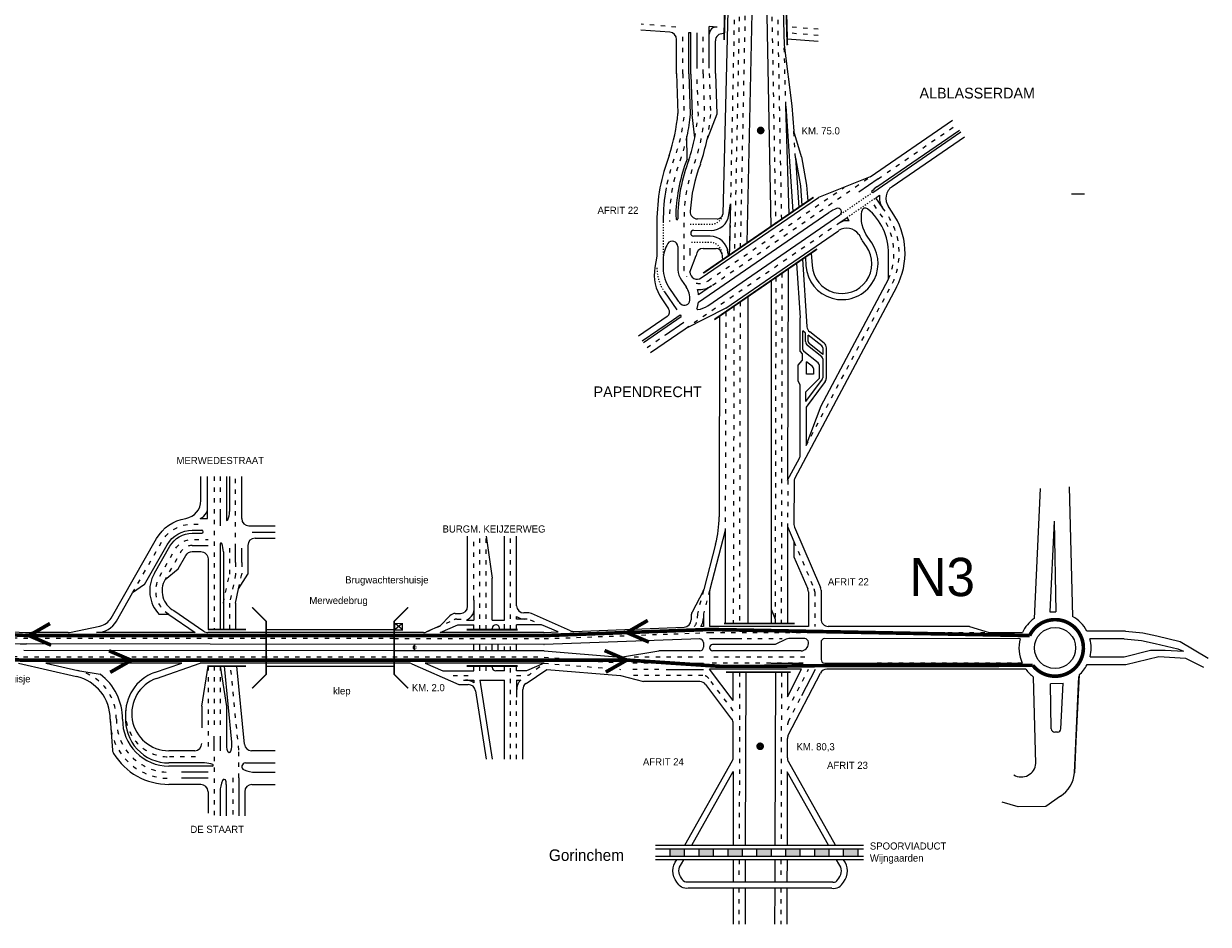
# Model space of a CAD drawing. Header units: metres. Extents: x 534 to 3705, y -2348 to -1466.
# Tile 6 of 7: x 3377 to 3705, y -2028 to -1779. Entities that reach past the tile are written whole.
import ezdxf

# ---------------------------------------------------------------- set-up
doc = ezdxf.new("R2010")
doc.units = ezdxf.units.M
doc.linetypes.add('ACAD_ISO03W100', pattern=[30, 12, -18])
doc.linetypes.add('DASHED2', pattern=[0.375, 0.25, -0.125])
for name, color, linetype, lineweight in [('Deelstreep 1-1', 8, 'DASHED2', 0), ('deelstrepen', 8, 'ACAD_ISO03W100', 0), ('Kader', 7, 'Continuous', 0), ('Kunstwerk', 7, 'Continuous', 0), ('RW-MARK', 7, 'Continuous', 0), ('Spoorweg solid', 7, 'Continuous', 0), ('Strooi WEL', 90, 'Continuous', 0), ('Text', 7, 'Continuous', 0)]:
    doc.layers.add(name, color=color, linetype=linetype, lineweight=lineweight)

msp = doc.modelspace()

# ---------------------------------------------------------------- hatches: boundary and pattern name
at = {"layer": 'Spoorweg solid'}
h = msp.add_hatch(color=256, dxfattribs=at)
h.paths.add_polyline_path([(3559.88, -2007.55), (3555.88, -2007.55), (3555.88, -2009.55), (3559.88, -2009.55)])
h.paths.add_polyline_path([(3567.88, -2009.55), (3567.88, -2007.55), (3563.88, -2007.55), (3563.88, -2009.55)])
h.paths.add_polyline_path([(3571.88, -2007.55), (3571.88, -2009.55), (3575.88, -2009.55), (3575.88, -2007.55)])
h.paths.add_polyline_path([(3579.88, -2007.55), (3579.88, -2009.55), (3583.88, -2009.55), (3583.88, -2007.55)])
h.paths.add_polyline_path([(3587.88, -2007.55), (3587.88, -2009.55), (3591.88, -2009.55), (3591.88, -2007.55)])
h.paths.add_polyline_path([(3599.88, -2009.55), (3599.88, -2007.55), (3595.88, -2007.55), (3595.88, -2009.55)])
h.paths.add_polyline_path([(3603.88, -2007.55), (3603.88, -2009.55), (3607.88, -2009.55), (3607.88, -2007.55)])

# ---------------------------------------------------------------- linework, layer by layer
at = {"layer": 'Deelstreep 1-1', "linetype": 'ACAD_ISO03W100', "ltscale": 0.025}
for p, q in [((3612.07, -1825.69), (3602.98, -1831.94)), ((3604.94, -1832.64), (3612.88, -1827.18)), ((3554.03, -1833.81), (3554.03, -1844.21))]:
    msp.add_line(p, q, dxfattribs=at)
at = {"layer": 'Deelstreep 1-1', "linetype": 'ACAD_ISO03W100', "ltscale": 0.025, "flags": 128}
for points in [[(3561.49, -1834.55), (3567.27, -1834.55, 0.373797), (3570.53, -1831.71)], [(3570.28, -1842.56, 0.388632), (3566.99, -1839.55), (3561.46, -1839.55)]]:
    msp.add_lwpolyline(points, format="xyb", dxfattribs=at)
at = {"layer": 'Deelstreep 1-1', "linetype": 'ACAD_ISO03W100', "ltscale": 0.025}
msp.add_arc((3564, -1846.64), 11.7, 180, 214.5099, dxfattribs=at)
at = {"layer": 'deelstrepen', "linetype": 'ACAD_ISO03W100', "ltscale": 0.1}
for p, q in [((3575.26, -1768.06), (3573.75, -1842.13)), ((3575.45, -1840.97), (3576.95, -1768.06)), ((3583.97, -1768.06), (3585.15, -1834.29)), ((3586.84, -1833.13), (3585.65, -1768.06)), ((3573.81, -1771.88), (3572.36, -1843.09)), ((3557.52, -1779.91), (3547.96, -1779.11)), ((3596.95, -1780.54), (3588.25, -1779.81)), ((3559.43, -1792.84), (3559.43, -1781.4)), ((3565.08, -1792.84), (3565.08, -1781.49)), ((3596.95, -1782.24), (3588.3, -1781.52)), ((3588, -1801.84), (3587.54, -1784.95)), ((3566.78, -1792.79), (3567.15, -1804.09)), ((3590.67, -1816.15), (3590.17, -1808.79)), ((3567.67, -1851.41), (3611.3, -1821.41)), ((3566.46, -1850.17), (3604.18, -1824.25)), ((3585.22, -1849.23), (3585.01, -1945.11)), ((3586.91, -1848.07), (3586.71, -1945.11)), ((3575.32, -1856.04), (3575.12, -1945.11)), ((3571.35, -1858.77), (3571.21, -1919.39)), ((3573.62, -1857.2), (3573.43, -1945.11)), ((3549.56, -1868.66), (3554.67, -1865.15)), ((3429.68, -1904.43), (3429.68, -1946.76)), ((3431.38, -1904.43), (3431.38, -1914.07)), ((3435.62, -1924.21), (3435.62, -1904.43)), ((3501.58, -1938.67), (3501.58, -1920.92)), ((3503.27, -1946.81), (3503.27, -1920.92)), ((3504.97, -1946.81), (3504.97, -1920.92)), ((3511.75, -1946.81), (3511.75, -1920.92)), ((3433.92, -1924.21), (3433.92, -1931.48)), ((3435.62, -1928.21), (3435.62, -1931.48)), ((3437.31, -1928.21), (3437.31, -1931.48)), ((3432.23, -1939.48), (3433.92, -1931.48)), ((3435.62, -1931.48), (3433.92, -1939.48)), ((3436.45, -1935.48), (3437.31, -1931.48)), ((3566.88, -1935.91), (3565.17, -1942.44)), ((3433.92, -1939.48), (3433.92, -1946.76)), ((3488.49, -1947.44), (3496.11, -1944.07)), ((3496.92, -1943.9), (3498.12, -1943.9)), ((3517.21, -1944.06), (3519.39, -1945.03)), ((3504.97, -1952.65), (3504.97, -1950.91)), ((3510.06, -1952.65), (3510.06, -1950.91)), ((3511.75, -1952.66), (3511.75, -1950.91)), ((3577.27, -1949.31), (3587, -1949.31)), ((3521.04, -1954.39), (3542.25, -1956.12)), ((3565.16, -1954.39), (3544.25, -1954.39)), ((3427.99, -1956.94), (3427.99, -1980.34)), ((3431.38, -1956.94), (3431.38, -1974.34)), ((3436.51, -1980.17), (3434.23, -1956.94)), ((3504.97, -1958.25), (3504.97, -1956.89)), ((3511.75, -1982.66), (3511.75, -1956.89)), ((3521.04, -1956.09), (3542.25, -1957.82)), ((3552.86, -1956.09), (3544.25, -1956.09)), ((3552.86, -1957.81), (3544.25, -1957.81)), ((3592.8, -1956.09), (3566.86, -1956.09)), ((3588.44, -1969.05), (3594.27, -1957.79)), ((3495.84, -1959.51), (3501.58, -1959.51)), ((3565.04, -1959.51), (3544.25, -1959.51)), ((3573.44, -1969.28), (3566.63, -1960.3)), ((3575.2, -1958.58), (3575.07, -2006.55)), ((3586.78, -1958.58), (3586.65, -2006.55)), ((3513.45, -1982.66), (3513.45, -1965.87)), ((3588.68, -1972.29), (3592.43, -1965.05)), ((3436.51, -1987.84), (3436.51, -1980.17)), ((3424.51, -1982.04), (3417.15, -1982.04)), ((3434.82, -1987.84), (3434.82, -1998.39)), ((3575.02, -2010.55), (3575.01, -2016.76)), ((3586.61, -2010.55), (3586.6, -2016.76)), ((3575, -2018.43), (3574.98, -2028.43)), ((3586.59, -2018.43), (3586.57, -2028.43))]:
    msp.add_line(p, q, dxfattribs=at)
at = {"layer": 'deelstrepen', "linetype": 'ACAD_ISO03W100', "ltscale": 0.1, "flags": 128}
for points in [[(3559.43, -1792.84), (3559.8, -1804, -0.054066), (3557.4, -1815.41, 0.046747), (3554.85, -1824.45)], [(3565.08, -1792.84), (3565.45, -1804.15, -0.057357), (3562.77, -1817.21, 0.094673), (3559.78, -1833.69), (3559.78, -1838.84), (3559.75, -1846.24), (3559.75, -1847.05, 0.126781), (3560.49, -1849.07)], [(3560.58, -1810.09, -0.027372), (3559.01, -1815.98, 0.093929), (3555.73, -1833.8)], [(3593.58, -1895.85), (3617.71, -1850.48, 0.265246), (3615.79, -1831.39), (3614.76, -1829.91)], [(3616.39, -1849.77, 0.271904), (3614.37, -1832.01), (3611.64, -1828.04)], [(3407.08, -1936.62), (3415.21, -1922.44, -0.268837), (3423.63, -1917.56), (3425.82, -1917.56)], [(3417.09, -1942.66, -0.393623), (3414.61, -1932.04), (3418.9, -1924.55, -0.268837), (3423.63, -1921.81), (3427.99, -1921.81)], [(3423.63, -1923.51, 0.268837), (3420.37, -1925.4), (3416.08, -1932.89)], [(3444.09, -1949.31), (3378.4, -1949.31, -0.114291), (3352.02, -1943.2)], [(3444.09, -1954.39), (3376.21, -1954.39, -0.11557), (3349.56, -1948.15)], [(3513.45, -1959.55), (3515.96, -1959.55, 0.168762), (3517.2, -1959.12), (3521.04, -1956.09)]]:
    msp.add_lwpolyline(points, format="xyb", dxfattribs=at)
for points in [[(3562.79, -1810.55), (3563.76, -1804.2), (3563.39, -1792.9)], [(3567.15, -1804.09), (3566.16, -1811)], [(3613.53, -1821.94), (3635.12, -1807.09)], [(3560.1, -1863.47), (3566.91, -1858.79), (3602.35, -1834.42)], [(3479.52, -1949.31), (3467.76, -1949.31), (3442.4, -1949.31)], [(3519.35, -1954.39), (3467.76, -1954.39), (3442.4, -1954.39)], [(3593.25, -1954.39), (3566.86, -1954.39)], [(3429.68, -1956.94), (3429.68, -1974.34)], [(3653.46, -1956.09), (3612.5, -1956.09)], [(3429.68, -1982.04), (3429.68, -1998.39)]]:
    msp.add_lwpolyline(points, dxfattribs=at)
at = {"layer": 'deelstrepen', "linetype": 'ACAD_ISO03W100', "ltscale": 0.1}
for points in [[(3588.5, -1905.42), (3588.49, -1918.29)], [(3479.52, -1949.31), (3521.04, -1949.31), (3566.86, -1947.61), (3653.5, -1947.61)]]:
    msp.add_lwpolyline(points, dxfattribs=at)
for points in [[(3590.24, -1922.36), (3595.83, -1935.54, -0.10082), (3595.99, -1936.32), (3595.98, -1945.91)], [(3565.19, -1935.91), (3563.48, -1942.44), (3563.47, -1943.62, -0.15414), (3562.74, -1945.91)], [(3391.98, -1958.15, -0.351626), (3402.6, -1971.62, 0.416706), (3417.15, -1986.29)]]:
    msp.add_lwpolyline(points, format="xyb", dxfattribs=at)
for centre, radius, start, end in [((3564.03, -1846.63), 4.3, 258.6849, 304.5099), ((3496.92, -1945.9), 2, 90, 113.8704), ((3565.04, -1961.51), 2, 37.1511, 90), ((3417.15, -1970.04), 12, 175.9381, 270), ((3417.15, -1971.74), 16.25, 179.5129, 270), ((3590.46, -1973.21), 2, 152.6347, 179.7665)]:
    msp.add_arc(centre, radius, start, end, dxfattribs=at)
at = {"layer": 'Kader', "color": 253}
msp.add_line((3667.12, -1826.14), (3670.65, -1826.14), dxfattribs=at)
at = {"layer": 'Kunstwerk'}
for p, q in [((3444.09, -1946.76), (3479.52, -1946.76)), ((3444.09, -1956.94), (3479.52, -1956.94))]:
    msp.add_line(p, q, dxfattribs=at)
for points, const_width in [([(3571.21, -1770.71), (3570.89, -1783.47)], 0.5), ([(3588.07, -1772.99), (3588.39, -1784.93)], 0.5), ([(3565.1, -1848.08), (3595.67, -1827.06)], 0.5), ([(3568.19, -1860.94), (3596.64, -1841.38)], 0.5), ([(3440.22, -1963.06), (3444.09, -1959.2), (3444.09, -1944.5), (3440.22, -1940.63)], 0.4), ([(3483.39, -1940.63), (3479.52, -1944.5), (3479.52, -1959.2), (3483.39, -1963.06)], 0.4), ([(3590.46, -1945.11), (3570.91, -1945.11)], 0.5), ([(3427.99, -1946.76), (3438.46, -1946.76)], 0.5), ([(3499.58, -1946.81), (3513.75, -1946.81)], 0.5), ([(3438.46, -1956.94), (3427.84, -1956.94)], 0.5), ([(3499.58, -1956.89), (3513.75, -1956.89)], 0.5), ([(3589.29, -1958.58), (3571.43, -1958.58)], 0.5), ([(3551.88, -2010.55), (3609.53, -2010.55)], 0.4)]:
    msp.add_lwpolyline(points, dxfattribs=dict(at, const_width=const_width))
msp.add_lwpolyline([(3551.88, -2006.55, 0.4, 0.4, 0), (3609.53, -2006.55, 0.4, 0.4, 0)], format="xyseb", dxfattribs=at)
at = {"layer": 'RW-MARK'}
for p, q in [((3572.12, -1768.06), (3570.53, -1831.71)), ((3555.87, -1781.33), (3547.84, -1780.8)), ((3568.94, -1779.9), (3566.78, -1779.71)), ((3566.78, -1791.32), (3566.78, -1779.71)), ((3557.73, -1792.84), (3557.73, -1783.32)), ((3561.13, -1792.84), (3561.13, -1781.43)), ((3561.13, -1781.43), (3561.69, -1781.44)), ((3561.69, -1792.95), (3561.69, -1781.44)), ((3563.39, -1791.43), (3563.39, -1781.5)), ((3568.47, -1792.73), (3568.47, -1783.73)), ((3570.93, -1781.76), (3570.64, -1781.74)), ((3596.95, -1783.95), (3588.34, -1783.22)), ((3557.73, -1792.77), (3558.12, -1803.89)), ((3561.69, -1792.95), (3562.06, -1804.26)), ((3568.47, -1792.73), (3568.84, -1804.04)), ((3568.84, -1804.04), (3566.16, -1811)), ((3562.79, -1810.55), (3562.06, -1804.26)), ((3560.62, -1816.51), (3560.58, -1810.09)), ((3612.07, -1825.69), (3636.44, -1808.93)), ((3613.22, -1824.21), (3636.11, -1808.47)), ((3617.42, -1824.06), (3637.43, -1810.31)), ((3611.3, -1821.41), (3597.04, -1827.09)), ((3613.53, -1821.94), (3608.16, -1825.63)), ((3564.58, -1849.41), (3597.04, -1827.09)), ((3612.88, -1827.18), (3613.91, -1826.47)), ((3572.22, -1831.94), (3572.65, -1828.85)), ((3572.65, -1828.85), (3572.28, -1843.14)), ((3614.76, -1829.91), (3612.88, -1827.18)), ((3617.45, -1831.17), (3616.39, -1829.63)), ((3568.95, -1833.08), (3563.51, -1833.04)), ((3566.35, -1857.12), (3602.98, -1831.94)), ((3602.35, -1834.42), (3604.94, -1832.64)), ((3605.57, -1833.56), (3604.94, -1832.64)), ((3552.3, -1833.8), (3552.3, -1843.36)), ((3562.44, -1836.21), (3567.27, -1836.25)), ((3571.35, -1857.8), (3602.61, -1836.31)), ((3566.99, -1837.85), (3562.44, -1837.81)), ((3608.16, -1837.33), (3608.47, -1837.78)), ((3552.3, -1843.36), (3551.74, -1846.52)), ((3558.05, -1840.7), (3558.05, -1847.18)), ((3561.44, -1847.76), (3563.14, -1843.21)), ((3565.14, -1841.21), (3568.68, -1841.25)), ((3570.28, -1842.56), (3570.44, -1844.41)), ((3571.97, -1842.41), (3572.05, -1843.3)), ((3616.39, -1849.77), (3616.44, -1842.7)), ((3554.03, -1844.21), (3554.03, -1846.68)), ((3559.08, -1850.03), (3560.36, -1851.89)), ((3588.61, -1846.9), (3588.49, -1905.43)), ((3597.77, -1884.79), (3616.39, -1849.77)), ((3554.36, -1853.27), (3557.76, -1858.22)), ((3555.77, -1852.31), (3558.01, -1855.57)), ((3567.43, -1851.58), (3563.83, -1854.05)), ((3583.95, -1850.1), (3583.95, -1945.11)), ((3618.65, -1851.91), (3590.49, -1904.87)), ((3553.62, -1855.19), (3555.51, -1857.95)), ((3577.45, -1854.57), (3577.45, -1945.11)), ((3558.72, -1859.62), (3559.04, -1860.08)), ((3571.35, -1857.8), (3560.1, -1863.47)), ((3547.2, -1865.48), (3555.13, -1860.03)), ((3548.6, -1867.26), (3559.04, -1860.08)), ((3554.67, -1865.15), (3559.78, -1861.63)), ((3569.65, -1859.94), (3569.52, -1915.56)), ((3591.97, -1869.8), (3591.97, -1860.47)), ((3550.49, -1870.08), (3560.1, -1863.47)), ((3592.68, -1869.19), (3592.68, -1864.07)), ((3593.45, -1864.68), (3592.68, -1864.07)), ((3593.45, -1867.01), (3593.45, -1864.68)), ((3597.95, -1868.23), (3594.16, -1865.24)), ((3594.16, -1867.01), (3594.16, -1865.24)), ((3596.92, -1872.94), (3592.95, -1869.75)), ((3597.95, -1871.24), (3593.99, -1868.12)), ((3598.21, -1870.56), (3594.43, -1867.57)), ((3598.21, -1868.79), (3598.21, -1870.56)), ((3599.2, -1868.79), (3599.2, -1877.05)), ((3591.39, -1873.57), (3592.51, -1872.3)), ((3591.97, -1869.8), (3592.51, -1870.41)), ((3592.51, -1870.41), (3592.51, -1872.3)), ((3593.67, -1876.08), (3593.67, -1872.62)), ((3595.37, -1873.97), (3593.67, -1872.62)), ((3598.21, -1871.8), (3598.21, -1877.05)), ((3591.39, -1877.9), (3591.39, -1873.57)), ((3595.64, -1876.08), (3593.67, -1876.08)), ((3595.64, -1874.52), (3595.64, -1876.08)), ((3597.19, -1873.5), (3597.19, -1877.27)), ((3591.98, -1879.06), (3591.39, -1877.9)), ((3591.98, -1898.36), (3591.98, -1879.06)), ((3597.19, -1877.27), (3593.45, -1881.05)), ((3598.08, -1877.47), (3593.45, -1883.63)), ((3598.87, -1878.06), (3593.58, -1885.21)), ((3598.87, -1878.06), (3594.09, -1884.52)), ((3593.45, -1881.05), (3593.45, -1883.63)), ((3593.58, -1895.85), (3597.77, -1884.79)), ((3593.58, -1885.21), (3593.58, -1895.85)), ((3588.49, -1905.43), (3591.75, -1899.3)), ((3427.86, -1915.99), (3427.86, -1904.43)), ((3433.07, -1904.43), (3433.07, -1916.35)), ((3433.92, -1904.43), (3433.92, -1914.11)), ((3437.31, -1916.07), (3437.31, -1904.43)), ((3590.25, -1905.8), (3590.24, -1917.66)), ((3658.4, -1907.72), (3656.73, -1943.75)), ((3666.41, -1907.24), (3667.41, -1943.15)), ((3431.38, -1914.07), (3431.38, -1918.07)), ((3425.82, -1915.99), (3427.86, -1915.99)), ((3439.31, -1918.07), (3446.57, -1918.07)), ((3588.49, -1918.29), (3588.46, -1945.11)), ((3588.49, -1918.29), (3590.24, -1922.36)), ((3590.41, -1918.46), (3597.58, -1935.1)), ((3662.28, -1916.76), (3661.12, -1941.89)), ((3662.28, -1916.76), (3662.75, -1941.89)), ((3440.19, -1919.82), (3446.57, -1919.82)), ((3441.01, -1921.47), (3446.57, -1921.47)), ((3499.88, -1940.34), (3499.88, -1920.92)), ((3504.97, -1920.92), (3506.67, -1932.54)), ((3510.06, -1944.16), (3510.06, -1920.92)), ((3513.45, -1940.2), (3513.45, -1920.92)), ((3571.21, -1919.39), (3566.95, -1935.67)), ((3571.21, -1919.39), (3571.21, -1945.11)), ((3423.63, -1923.51), (3427.99, -1923.51)), ((3431.38, -1923.02), (3431.38, -1946.76)), ((3432.23, -1925.26), (3432.23, -1946.76)), ((3435.62, -1928.21), (3435.62, -1924.21)), ((3437.31, -1928.21), (3437.31, -1924.21)), ((3439.01, -1923.47), (3439.01, -1931.48)), ((3568.54, -1923.1), (3565.24, -1935.7)), ((3590.24, -1922.36), (3590.24, -1926.65)), ((3590.24, -1926.65), (3594.07, -1935.53)), ((3416.08, -1932.89), (3419.7, -1929.99)), ((3436.45, -1935.48), (3439.01, -1931.48)), ((3410.38, -1934.29), (3407.08, -1936.62)), ((3506.67, -1944.16), (3506.67, -1932.54)), ((3435.62, -1939.48), (3436.45, -1935.48)), ((3565.08, -1936.11), (3562.01, -1942)), ((3566.88, -1936.17), (3566.86, -1945.91)), ((3594.23, -1936.33), (3594.22, -1945.91)), ((3597.75, -1935.9), (3597.74, -1943.91)), ((3418.52, -1941.54), (3426.79, -1947.26)), ((3435.62, -1939.48), (3435.62, -1946.76)), ((3501.58, -1938.67), (3501.58, -1944.16)), ((3583.95, -1941.14), (3585.07, -1943.91)), ((3417.09, -1942.66), (3414.48, -1942.66)), ((3417.09, -1942.66), (3424.46, -1947.61)), ((3492.3, -1945.75), (3494.99, -1942.95)), ((3496.43, -1942.34), (3497.88, -1942.34)), ((3499.54, -1944.16), (3501.58, -1944.16)), ((3506.67, -1944.16), (3510.06, -1944.16)), ((3513.45, -1943.89), (3513.45, -1943.16)), ((3516.4, -1943.89), (3513.45, -1943.89)), ((3516.79, -1942.2), (3515.45, -1942.2)), ((3528.35, -1947.13), (3517.6, -1942.37)), ((3561.78, -1942.93), (3561.78, -1944.12)), ((3565.17, -1942.44), (3565.16, -1945.91)), ((3585.07, -1943.91), (3585.07, -1945.11)), ((3389.23, -1947.61), (3379.12, -1947.61)), ((3389.66, -1947.56), (3398.07, -1945.81)), ((3424.46, -1947.61), (3397.14, -1947.61)), ((3479.52, -1947.61), (3427.93, -1947.61)), ((3487.68, -1947.61), (3479.52, -1947.61)), ((3481.6, -1945.32), (3479.81, -1946.77)), ((3481.65, -1946.7), (3479.9, -1945.24)), ((3492.3, -1945.75), (3488.49, -1947.44)), ((3492.29, -1947.61), (3497.18, -1945.45)), ((3521, -1947.61), (3492.29, -1947.61)), ((3497.18, -1945.45), (3501.58, -1945.45)), ((3501.58, -1946.81), (3501.58, -1945.45)), ((3506.67, -1946.81), (3506.67, -1946.45)), ((3510.06, -1947.07), (3510.06, -1945.32)), ((3520.35, -1945.45), (3513.45, -1945.45)), ((3513.45, -1946.81), (3513.45, -1945.45)), ((3524.91, -1947.46), (3520.35, -1945.45)), ((3521.08, -1947.61), (3524.91, -1947.46)), ((3529.24, -1947.29), (3559.85, -1946.12)), ((3565.16, -1945.91), (3564.44, -1945.91)), ((3594.22, -1945.91), (3566.86, -1945.91)), ((3638.88, -1945.91), (3599.74, -1945.91)), ((3638.88, -1945.91), (3644.32, -1947.61)), ((3644.32, -1947.61), (3653.5, -1947.61)), ((3682.05, -1947.23), (3671.37, -1947.2)), ((3479.52, -1950.89), (3377.67, -1950.78)), ((3520.96, -1950.92), (3479.52, -1950.88)), ((3501.58, -1952.65), (3501.58, -1950.9)), ((3503.27, -1952.65), (3503.27, -1950.91)), ((3506.67, -1952.65), (3506.67, -1950.91)), ((3508.36, -1952.65), (3508.36, -1950.91)), ((3513.45, -1952.66), (3513.45, -1950.91)), ((3564.13, -1949.4), (3521.03, -1950.92)), ((3565.16, -1950.4), (3565.16, -1951.68)), ((3566.86, -1949.31), (3575.78, -1949.31)), ((3585.07, -1950.97), (3567.68, -1950.95)), ((3597.74, -1950.31), (3597.74, -1955.09)), ((3652.87, -1949.33), (3598.74, -1949.31)), ((3681.64, -1949.34), (3672.21, -1949.34)), ((3687.85, -1950.54), (3687.85, -1950.54)), ((3687.85, -1950.54), (3687.85, -1950.54)), ((3479.52, -1952.64), (3376.94, -1952.59)), ((3521.05, -1952.66), (3479.52, -1952.64)), ((3521.04, -1952.66), (3542.25, -1954.39)), ((3542.25, -1954.39), (3552.86, -1952.68)), ((3564.16, -1952.68), (3552.86, -1952.68)), ((3592.22, -1952.69), (3567.68, -1952.67)), ((3672.23, -1954.35), (3681.65, -1954.35)), ((3375.49, -1956.09), (3391.6, -1959.81)), ((3420.7, -1956.09), (3383.05, -1956.09)), ((3383.05, -1956.09), (3391.98, -1958.15)), ((3391.98, -1958.15), (3398.14, -1959.18)), ((3413.19, -1958.71), (3420.7, -1956.09)), ((3413.75, -1960.32), (3425.85, -1956.09)), ((3479.52, -1956.09), (3425.85, -1956.09)), ((3426.29, -1968.03), (3427.99, -1956.94)), ((3431.38, -1956.94), (3433.07, -1968.12)), ((3434.59, -1978), (3432.52, -1956.94)), ((3438.06, -1978.53), (3435.94, -1956.94)), ((3483.58, -1956.09), (3479.52, -1956.09)), ((3484.39, -1956.26), (3497.44, -1962.03)), ((3488.1, -1956.09), (3492.99, -1958.25)), ((3521.04, -1956.09), (3488.1, -1956.09)), ((3492.99, -1958.25), (3501.58, -1958.25)), ((3501.58, -1958.25), (3501.58, -1956.89)), ((3503.27, -1958.25), (3503.27, -1956.89)), ((3506.67, -1957.25), (3506.67, -1956.89)), ((3510.06, -1958.25), (3507.67, -1958.25)), ((3513.45, -1958.25), (3513.45, -1956.89)), ((3516.04, -1961.72), (3521.85, -1957.85)), ((3521.04, -1956.09), (3516.15, -1958.25)), ((3521.85, -1957.85), (3542.25, -1959.51)), ((3554.86, -1956.1), (3565.16, -1956.1)), ((3554.86, -1957.81), (3565.16, -1957.81)), ((3573.43, -1966.46), (3566.86, -1957.78)), ((3592.36, -1957.78), (3566.86, -1957.78)), ((3583.92, -1956.09), (3592.8, -1956.09)), ((3588.41, -1965.41), (3592.36, -1957.78)), ((3592.43, -1965.05), (3596.18, -1957.8)), ((3598.74, -1956.09), (3612.54, -1956.09)), ((3654.46, -1957.78), (3599.32, -1957.78)), ((3612.54, -1956.09), (3653.46, -1956.09)), ((3671.41, -1956.5), (3682.18, -1956.43)), ((3498.69, -1960.77), (3501.58, -1960.77)), ((3501.58, -1960.77), (3501.58, -1961.5)), ((3503.27, -1960.77), (3510.06, -1960.77)), ((3503.27, -1960.77), (3506.67, -1982.66)), ((3510.06, -1982.66), (3510.06, -1960.77)), ((3542.25, -1959.51), (3548.56, -1961.21)), ((3564.19, -1961.21), (3548.56, -1961.21)), ((3573.43, -1966.46), (3573.43, -1958.58)), ((3576.89, -1958.58), (3576.76, -2006.55)), ((3585.08, -1958.58), (3584.96, -2006.55)), ((3588.41, -1958.58), (3588.41, -1965.41)), ((3588.67, -1976.02), (3597.54, -1958.86)), ((3657.21, -1983.88), (3656.6, -1959.93)), ((3667.9, -1986.51), (3669.14, -1959.79)), ((3497.44, -1962.03), (3500.06, -1962.03)), ((3502.04, -1963.73), (3504.97, -1982.66)), ((3510.06, -1981.44), (3510.06, -1962.08)), ((3515.15, -1982.66), (3515.15, -1963.39)), ((3573.04, -1971.57), (3565.79, -1962)), ((3661.5, -1974.25), (3661.27, -1961.81)), ((3664.17, -1974.27), (3664.75, -1961.65)), ((3433.07, -1968.12), (3433.07, -1978.29)), ((3400.9, -1971.6), (3401.54, -1980.2)), ((3573.44, -1982.12), (3573.44, -1972.78)), ((3429.55, -1976.34), (3429.55, -1980.34)), ((3431.38, -1976.34), (3431.38, -1980.34)), ((3588.42, -1982.33), (3588.44, -1976.93)), ((3663.19, -1975.22), (3662.52, -1975.23)), ((3424.29, -1980.34), (3417.15, -1980.34)), ((3446.57, -1980.34), (3440.05, -1980.34)), ((3427.02, -1983.74), (3417.15, -1983.74)), ((3438.35, -1983.74), (3446.57, -1983.74)), ((3560.03, -2006.55), (3573.18, -1983.1)), ((3601.71, -2006.55), (3588.68, -1983.31)), ((3429.26, -1984.59), (3417.15, -1984.59)), ((3427.99, -1986.29), (3420.63, -1986.29)), ((3436.51, -1987.84), (3436.51, -1998.39)), ((3441.07, -1986.29), (3446.57, -1986.29)), ((3573.43, -1986.13), (3573.42, -2006.55)), ((3588.36, -1986.21), (3588.31, -2006.55)), ((3425.99, -1989.69), (3417.15, -1989.69)), ((3427.99, -1987.99), (3420.63, -1987.99)), ((3433.02, -1989.74), (3433.02, -1998.39)), ((3440.16, -1989.69), (3446.57, -1989.69)), ((3431.33, -1991.74), (3431.33, -1998.39)), ((3438.16, -1991.69), (3438.16, -1998.39)), ((3555.88, -2007.55), (3555.88, -2009.55)), ((3559.88, -2007.55), (3559.88, -2009.55)), ((3563.88, -2007.55), (3563.88, -2009.55)), ((3567.88, -2007.55), (3567.88, -2009.55)), ((3571.88, -2007.55), (3571.88, -2009.55)), ((3573.42, -2010.55), (3573.42, -2016.76)), ((3575.88, -2007.55), (3575.88, -2009.55)), ((3576.72, -2010.55), (3576.7, -2016.76)), ((3579.88, -2007.55), (3579.88, -2009.55)), ((3583.88, -2007.55), (3583.88, -2009.55)), ((3584.91, -2010.55), (3584.9, -2016.76)), ((3587.88, -2007.55), (3587.88, -2009.55)), ((3588.31, -2010.55), (3588.29, -2016.76)), ((3591.88, -2007.55), (3591.88, -2009.55)), ((3595.88, -2007.55), (3595.88, -2009.55)), ((3599.88, -2007.55), (3599.88, -2009.55)), ((3603.88, -2007.55), (3603.88, -2009.55)), ((3607.88, -2007.55), (3607.88, -2009.55)), ((3601.03, -2016.76), (3560.71, -2016.76)), ((3600.76, -2018.43), (3560.98, -2018.43)), ((3573.42, -2018.43), (3573.42, -2028.43)), ((3576.7, -2018.43), (3576.68, -2028.43)), ((3584.9, -2018.43), (3584.88, -2028.43)), ((3588.29, -2018.43), (3588.27, -2028.43))]:
    msp.add_line(p, q, dxfattribs=at)
at = {"layer": 'RW-MARK', "linetype": 'ACAD_ISO03W100', "ltscale": 0.35}
msp.add_line((3561.44, -1841.16), (3561.44, -1843.21), dxfattribs=at)
at = {"layer": 'RW-MARK', "linetype": 'ACAD_ISO03W100', "ltscale": 0.5}
for p, q in [((3510.06, -1958.25), (3510.06, -1956.89)), ((3516.15, -1958.25), (3513.45, -1958.25)), ((3513.45, -1960.77), (3514.58, -1960.77)), ((3513.45, -1960.77), (3513.45, -1965.5)), ((3426.29, -1968.03), (3426.29, -1978.34)), ((3427.99, -1991.69), (3427.99, -1998.39))]:
    msp.add_line(p, q, dxfattribs=at)
at = {"layer": 'RW-MARK', "flags": 128}
for points in [[(3561.13, -1792.84), (3561.5, -1804.06, -0.027372), (3560.58, -1810.09)], [(3554.85, -1824.45, 0.046747), (3554.03, -1833.81)]]:
    msp.add_lwpolyline(points, format="xyb", dxfattribs=at)
for points in [[(3611.3, -1821.41), (3634.13, -1805.71)], [(3563.76, -1856.15), (3599.92, -1831.29)], [(3548.22, -1866.84), (3556.9, -1860.87), (3558.72, -1859.62)]]:
    msp.add_lwpolyline(points, dxfattribs=at)
at = {"layer": 'RW-MARK'}
for points in [[(3398.07, -1945.81, 0.214593), (3401.13, -1943.6), (3413.74, -1921.59, -0.22663), (3421.82, -1916, 0.368361), (3426.03, -1911.07), (3426.03, -1904.43)], [(3410.38, -1934.29), (3416.69, -1923.28, -0.268837), (3423.63, -1919.26), (3426.23, -1919.26)], [(3413.13, -1931.2), (3417.42, -1923.71, -0.268837), (3423.63, -1920.11), (3426.23, -1920.11)], [(3419.7, -1929.99), (3421.85, -1926.24, -0.268837), (3423.63, -1925.21), (3425.99, -1925.21, -0.414214), (3427.99, -1927.21), (3427.99, -1946.76)], [(3397.14, -1947.61, 0.268837), (3402.6, -1944.44), (3407.08, -1936.62)], [(3594.22, -1950.69), (3594.22, -1950.31, 0.414214), (3593.22, -1949.31), (3588.82, -1949.31, 0.115071), (3588.12, -1949.47), (3585.07, -1950.97)], [(3560.98, -2018.43, -0.340206), (3557.81, -2016.72, -0.36489), (3557.79, -2010.55)], [(3560.71, -2016.76, -0.340206), (3559.36, -2016.03), (3559.1, -2015.62, -0.36489), (3559.09, -2011.64), (3559.73, -2010.55)], [(3600.76, -2018.43, 0.340206), (3603.93, -2016.72, 0.36489), (3603.95, -2010.55)], [(3601.03, -2016.76, 0.340206), (3602.38, -2016.03), (3602.63, -2015.62, 0.36489), (3602.65, -2011.64), (3602.01, -2010.55)]]:
    msp.add_lwpolyline(points, format="xyb", dxfattribs=at)
for points in [[(3661.12, -1941.89), (3662.75, -1941.89)], [(3682.05, -1947.23), (3686.84, -1947.67), (3690.76, -1948.51), (3697.16, -1950.12), (3704.97, -1954.72)], [(3681.64, -1949.34), (3686.51, -1949.8), (3690.27, -1950.61), (3696.5, -1952.17), (3698.14, -1952.82), (3698.14, -1952.82)], [(3681.65, -1954.35), (3689.01, -1952.49), (3693, -1952.46), (3698.14, -1952.82), (3698.14, -1952.82), (3698.14, -1952.82)], [(3682.18, -1956.43), (3691.26, -1954.25), (3698.66, -1954.7), (3703.64, -1957.25)], [(3669.18, -1959.36), (3668.31, -1977.8), (3667.9, -1986.51)], [(3661.27, -1961.71), (3664.75, -1961.65)], [(3561.97, -2006.55), (3573.43, -1986.13)], [(3599.77, -2006.55), (3588.36, -1986.21)], [(3664, -1992.96), (3659.96, -1995.76), (3652.33, -1995.9), (3647.87, -1994.6)], [(3551.88, -2007.55), (3609.53, -2007.55)], [(3551.88, -2009.55), (3609.53, -2009.55)]]:
    msp.add_lwpolyline(points, dxfattribs=at)
at = {"layer": 'RW-MARK', "const_width": 0.339, "flags": 128}
msp.add_lwpolyline([(3479.72, -1946.91), (3481.82, -1946.91), (3481.82, -1945.12), (3479.72, -1945.12)], close=True, dxfattribs=at)
at = {"layer": 'RW-MARK'}
msp.add_circle((3662.54, -1951.89), 5.7, dxfattribs=at)
for centre, radius, start, end in [((3568.78, -1781.89), 2, 85.2069, 180), ((3555.73, -1783.32), 2, 0, 86.2592), ((3570.47, -1783.73), 2, 85.2069, 180), ((3504.3, -1798.65), 54.07, 341.8954, 354.4386), ((3506, -1798.65), 58.02, 341.8954, 348.167), ((3508.18, -1799.24), 59.17, 341.7763, 348.5333), ((3602.63, -1833.63), 50.33, 158.8338, 180.1906), ((3604.35, -1833.35), 46.86, 158.9365, 177.8333), ((3604.37, -1833.35), 46.32, 158.9079, 179.638), ((3604.37, -1833.35), 42.93, 158.9079, 176.7649), ((3611.95, -1825.52), 0.2, 135.0444, 304.5099), ((3618.89, -1832.45), 10, 124.5099, 135.0444), ((3618.88, -1827.07), 5, 173.142, 214.596), ((3619.69, -1827.36), 4, 124.5099, 214.596), ((3605.59, -1839.53), 10, 110.685, 124.5099), ((3602.41, -1831.11), 1, 304.5099, 110.685), ((3610, -1831.05), 1, 50.4867, 171.0797), ((3600.48, -1842.59), 15.96, 359.5971, 50.4867), ((3563.52, -1831.81), 6, 177.8333, 192.474), ((3557.85, -1833.06), 0.2, 192.474, 359.638), ((3563.51, -1831.04), 2, 176.7649, 270), ((3567.27, -1831.25), 5, 270, 351.9824), ((3568.95, -1831.48), 1.6, 270, 351.9824), ((3605.18, -1838.54), 5, 85.6047, 124.5099), ((3600.99, -1842.52), 20, 331.995, 34.596), ((3562.44, -1837.01), 0.8, 90, 270), ((3604.87, -1839.6), 4, 34.617, 124.5099), ((3562.03, -1844.21), 8, 147.3353, 180), ((3556.55, -1840.7), 1.5, 0, 147.3353), ((3566.99, -1842.85), 5, 5.0491, 90), ((3565.14, -1843.21), 2, 90, 180), ((3568.68, -1842.85), 1.6, 5.0491, 90), ((3563.26, -1848.56), 11.7, 169.9226, 214.5099), ((3564.03, -1846.68), 10, 180, 214.5099), ((3564.03, -1846.63), 6, 185.2182, 214.5099), ((3555.42, -1855.29), 6, 357.389, 34.5099), ((3564.03, -1846.63), 6, 264.7936, 304.5099), ((3555.42, -1855.29), 8.5, 8.378, 18.3968), ((3562.95, -1852.17), 6, 214.5099, 227.5552), ((3559.91, -1855.49), 1.5, 227.5552, 357.389), ((3557.78, -1855.73), 6, 339.1039, 355.9588), ((3554.28, -1858.8), 1.5, 304.5099, 34.5099), ((3563.57, -1857.94), 0.2, 159.1039, 276.1484), ((3562.95, -1852.17), 6, 276.1484, 304.5099), ((3593.39, -1869.19), 0.706, 180, 231.7063), ((3594.86, -1867.01), 1.41, 180, 231.7063), ((3594.86, -1867.01), 0.706, 180, 231.7063), ((3597.51, -1868.79), 0.706, 0, 51.7063), ((3597.51, -1868.79), 1.7, 0, 51.7063), ((3596.48, -1873.5), 0.706, 0, 51.7063), ((3597.51, -1871.8), 0.706, 0, 51.7063), ((3594.94, -1874.52), 0.706, 0, 51.7063), ((3597.51, -1877.05), 0.706, 323.5018, 0), ((3597.51, -1877.05), 1.7, 323.5018, 0), ((3589.98, -1898.36), 2, 331.995, 0), ((3589.98, -1898.36), 2, 331.995, 0), ((3592.25, -1905.81), 2, 151.995, 179.9558), ((3592.25, -1905.81), 2, 151.995, 179.9558), ((3592.25, -1905.81), 2, 151.995, 179.9558), ((3424.25, -1912.44), 3.88, 293.8674, 328.6042), ((3425.86, -1913.42), 2, 328.6042, 0), ((3427.92, -1914.11), 6, 337.2816, 0), ((3539.52, -1915.49), 30, 345.315, 359.8728), ((3433.27, -1916.35), 0.2, 180, 337.2816), ((3439.31, -1916.07), 2, 180, 270), ((3592.24, -1917.67), 2, 179.9558, 203.3181), ((3592.24, -1917.67), 2, 179.9558, 203.3181), ((3426.23, -1919.69), 0.425, 270, 90), ((3441.01, -1923.47), 2, 90, 180), ((3431.58, -1923.02), 0.2, 22.7184, 180), ((3426.23, -1925.26), 6, 0, 22.7184), ((3421.55, -1936.02), 9.7, 150.1898, 223.2205), ((3421.55, -1936.02), 6.3, 150.1898, 241.2722), ((3595.75, -1935.89), 2, 359.9558, 23.3181), ((3563.31, -1935.19), 2, 332.4395, 345.315), ((3568.88, -1936.17), 2, 165.315, 179.8728), ((3592.23, -1936.33), 2, 359.9558, 23.3181), ((3379.12, -1887.61), 60, 244.0162, 270), ((3497.88, -1940.34), 2, 270, 0), ((3499.58, -1941.59), 2, 328.6042, 0), ((3515.45, -1940.2), 2, 180, 270), ((3377.74, -1890.78), 60, 243.859, 269.9399), ((3496.43, -1944.34), 2, 90, 136.0673), ((3497.97, -1940.61), 3.88, 293.8674, 328.6042), ((3515.75, -1939.89), 4, 234.8223, 270), ((3559.78, -1944.12), 2, 272.2008, 359.8728), ((3563.78, -1942.93), 2, 152.4395, 179.8728), ((3561.17, -1943.61), 4, 324.8223, 359.8728), ((3599.74, -1943.91), 2, 179.9558, 270), ((3662.54, -1951.89), 10, 125.5172, 154.6711), ((3662.54, -1951.89), 10, 27.9793, 60.8536), ((3389.23, -1945.61), 2, 270, 282.4637), ((3427.93, -1945.61), 2, 235.3823, 270), ((3487.68, -1945.61), 2, 270, 293.8704), ((3507.67, -1946.45), 1, 90, 180), ((3507.67, -1946.45), 1, 338.6761, 90), ((3521, -1945.61), 2, 270, 272.2008), ((3529.16, -1945.3), 2, 246.1296, 272.2008), ((3520.96, -1948.92), 2, 269.9399, 272.0219), ((3564.16, -1950.4), 1, 0, 92.0219), ((3564.16, -1951.68), 1, 269.9722, 0), ((3567.72, -1951.81), 0.861, 92.5647, 267.4353), ((3592.22, -1950.69), 2, 269.9722, 0), ((3598.74, -1950.31), 1, 89.9399, 180), ((3662.54, -1951.89), 10, 165.1879, 204.8572), ((3662.54, -1951.89), 10, 345.7201, 14.7629), ((3483.58, -1958.09), 2, 66.1296, 90), ((3507.67, -1957.25), 1, 180, 270), ((3599.32, -1959.78), 2, 90, 152.6347), ((3598.74, -1955.09), 1, 180, 270), ((3662.54, -1951.89), 10, 216.1223, 233.5793), ((3662.54, -1951.89), 10, 311.6205, 332.5164), ((3388.9, -1971.5), 12, 359.5129, 77.0049), ((3388.9, -1971.5), 15.4, 359.5129, 53.1313), ((3417.15, -1970.04), 12, 109.2646, 184.0619), ((3417.15, -1970.04), 10.3, 109.2646, 270), ((3499.27, -1964.77), 4, 54.8223, 90), ((3564.19, -1963.21), 2, 37.1511, 90), ((3500.06, -1964.03), 2, 8.8072, 90), ((3517.15, -1963.39), 2, 123.7093, 180), ((3417.15, -1971.74), 12, 175.9381, 270), ((3417.15, -1971.74), 12.85, 179.5129, 270), ((3571.44, -1972.77), 2, 359.97, 37.1511), ((3662.5, -1974.23), 1, 181.07, 271.07), ((3663.17, -1974.22), 1, 271.07, 357.3428), ((3428.62, -1978.59), 6, 341.8773, 5.6057), ((3590.44, -1976.93), 2, 152.6347, 179.7665), ((3403.54, -1980.05), 2, 184.2761, 211.4156), ((3417.15, -1971.74), 17.95, 211.4156, 270), ((3441.07, -1978.29), 8, 180, 195.5516), ((3433.85, -1980.3), 0.5, 195.5516, 341.8773), ((3440.05, -1978.34), 2, 185.6057, 270), ((3427.02, -1989.74), 6, 67.2816, 90), ((3429.26, -1984.39), 0.2, 270, 67.2816), ((3438.35, -1984.74), 1, 90, 247.1358), ((3571.44, -1982.12), 2, 330.7148, 359.97), ((3590.42, -1982.33), 2, 179.7665, 209.2852), ((3653.18, -1983.57), 4.04, 239.7348, 355.6563), ((3441.07, -1978.29), 8, 247.1358, 270), ((3659.59, -1985.88), 8.34, 301.9532, 355.6563), ((3659.59, -1985.88), 8.34, 301.9532, 355.6563), ((3439.33, -1991.74), 8, 156.7234, 180), ((3432.44, -1988.78), 0.5, 10.0922, 156.7234), ((3427.02, -1989.74), 6, 0, 10.0922), ((3440.16, -1991.69), 2, 90, 180)]:
    msp.add_arc(centre, radius, start, end, dxfattribs=at)
at = {"layer": 'RW-MARK', "ltscale": 0.35}
msp.add_arc((3563.44, -1847.76), 2, 180, 304.5099, dxfattribs=at)
at = {"layer": 'RW-MARK', "ltscale": 0.1}
msp.add_arc((3516.79, -1944.2), 2, 66.1296, 90, dxfattribs=at)
at = {"layer": 'RW-MARK', "linetype": 'ACAD_ISO03W100', "ltscale": 0.5}
msp.add_arc((3517.45, -1963.55), 4, 135.9635, 180, dxfattribs=at)
at = {"layer": 'RW-MARK', "ltscale": 0.5}
for centre, start, end in [((3424.29, -1978.34), 270, 0), ((3425.99, -1991.69), 0, 90)]:
    msp.add_arc(centre, 2, start, end, dxfattribs=at)
at = {"layer": 'Spoorweg solid'}
for p, q in [((3577.32, -1839.68), (3578.85, -1768.06)), ((3582.53, -1768.06), (3583.85, -1835.18)), ((3587.08, -1768.06), (3587.54, -1784.95)), ((3587.54, -1784.95), (3589.69, -1801.73)), ((3588.87, -1831.74), (3588, -1801.84)), ((3588, -1801.84), (3589.97, -1830.98)), ((3589.69, -1801.73), (3590.17, -1808.79)), ((3592.34, -1815.85), (3590.17, -1808.79)), ((3590.67, -1816.15), (3591.6, -1829.86)), ((3590.94, -1845.29), (3591.97, -1860.47)), ((3592.57, -1844.17), (3593.84, -1862.89)), ((3598.56, -1867.45), (3594.6, -1864.33))]:
    msp.add_line(p, q, dxfattribs=at)
for points in [[(3590.67, -1816.15), (3592.05, -1823.88), (3592.42, -1829.3)], [(3592.34, -1815.85), (3593.74, -1823.67), (3594.04, -1828.18)]]:
    msp.add_lwpolyline(points, dxfattribs=at)
for points in [[(3593.39, -1843.61), (3593.55, -1846.08, 1.311916), (3611.76, -1839.72), (3610.66, -1838.13, -0.192286), (3609.01, -1830.89)], [(3595.01, -1842.5), (3595.25, -1845.97, 1.311916), (3610.36, -1840.69), (3609.26, -1839.09, -0.032721), (3608.47, -1837.78)]]:
    msp.add_lwpolyline(points, format="xyb", dxfattribs=at)
msp.add_arc((3595.84, -1862.76), 2, 183.882, 231.7063, dxfattribs=at)
at = {"layer": 'Strooi WEL', "const_width": 1}
for points in [[(3352.4, -1942.43, 0.114273), (3378.4, -1948.46), (3479.52, -1948.46)], [(3596.6, -1956.79), (3656.36, -1956.69, 3.50296), (3655.49, -1948.46), (3566.84, -1946.76), (3521.03, -1948.46)]]:
    msp.add_lwpolyline(points, format="xyb", dxfattribs=at)
for points in [[(3384.56, -1951.11), (3378.4, -1948.46), (3384.22, -1945.12)], [(3550.09, -1950.26), (3543.93, -1947.61), (3549.75, -1944.27)], [(3479.52, -1948.46), (3521.03, -1948.46)], [(3400.56, -1952.65), (3406.72, -1955.3), (3400.9, -1958.64)], [(3479.52, -1955.24), (3511.74, -1955.24), (3521.44, -1955.24), (3537.78, -1955.24), (3543.95, -1955.24), (3569.84, -1956.98), (3580.98, -1956.98), (3596.6, -1956.79)], [(3537.79, -1952.59), (3543.95, -1955.24), (3538.13, -1958.58)]]:
    msp.add_lwpolyline(points, dxfattribs=at)
at = {"layer": 'Strooi WEL', "const_width": 1, "flags": 128}
msp.add_lwpolyline([(3479.52, -1955.24), (3376.21, -1955.24, -0.090262), (3354.77, -1951.34, -0.025046), (3349.19, -1948.91, -0.00035)], format="xyb", dxfattribs=at)
at = {"layer": 'Text', "linetype": 'Continuous', "const_width": 1.02, "flags": 128}
for points in [[(3581.02, -1807.99, 1), (3581.02, -1809.1, 1)], [(3580.87, -1978.57, 1), (3580.87, -1979.67, 1)]]:
    msp.add_lwpolyline(points, format="xyb", close=True, dxfattribs=at)
at = {"layer": 'Text', "flags": 128}
msp.add_lwpolyline([(3485.42, -1951.51, 1.13, 1.13, 1), (3485.42, -1951.96, 0.396, 0.396, 1)], format="xyseb", close=True, dxfattribs=at)

# ---------------------------------------------------------------- texts
at = {"layer": 'Text'}
for s, height, p in [('ALBLASSERDAM', 2.9672, (3625, -1799.69)), ('AFRIT 22', 1.978, (3535.85, -1831.65)), ('PAPENDRECHT', 2.9672, (3534.74, -1882.42)), ('MERWEDESTRAAT', 1.9781, (3419.25, -1900.95)), ('BURGM. KEIJZERWEG', 1.9781, (3492.92, -1919.92)), ('N3', 10.597, (3622.24, -1937.53)), ('Brugwachtershuisje', 1.9781, (3465.96, -1934.01)), ('AFRIT 22', 1.978, (3599.64, -1934.54)), ('Merwedebrug', 1.9781, (3456.05, -1939.71)), ('Brugwachtershuisje', 1.9781, (3355.74, -1961.42)), ('klep', 1.978, (3462.61, -1964.76)), ('KM. 2.0', 1.978, (3484.43, -1963.87)), ('AFRIT 24', 1.978, (3548.42, -1984.41)), ('AFRIT 23', 1.978, (3599.4, -1985.38)), ('DE STAART', 1.978, (3423.11, -2003.11)), ('SPOORVIADUCT', 1.9781, (3611.26, -2007.73)), ('Wijngaarden', 1.9781, (3611.26, -2011.06))]:
    msp.add_text(s, height=height, dxfattribs=at).set_placement(p)
at = {"layer": 'Text', "linetype": 'Continuous'}
for s, p in [('KM. 75.0', (3592.36, -1809.65)), ('KM. 80,3', (3590.94, -1980.23))]:
    msp.add_text(s, height=1.978, dxfattribs=at).set_placement(p)
at = {"layer": 'Text', "insert": (3522.38, -2007.68), "char_height": 3.179, "width": 4.3868, "attachment_point": 1}
msp.add_mtext('Gorinchem', dxfattribs=at)

doc.saveas('drawing.dxf')
